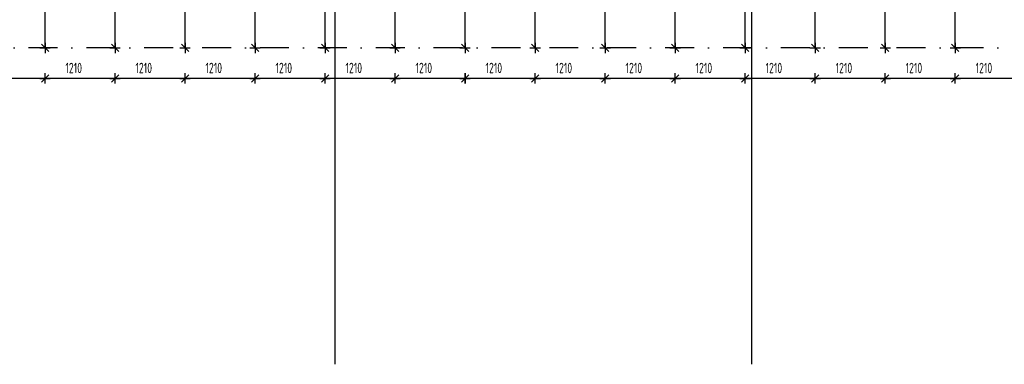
# Model space of a CAD drawing. Extents: x 39126 to 165842, y 74119 to 102739.
# Tile 9 of 22: x 87674 to 104690, y 74119 to 80072. Entities that reach past the tile are written whole.
import ezdxf
from ezdxf.enums import TextEntityAlignment as Align

# ---------------------------------------------------------------- set-up
doc = ezdxf.new("R2010")
doc.units = 0
doc.header["$LTSCALE"] = 1000
doc.header["$MEASUREMENT"] = 0
doc.linetypes.add('DASHDOT', pattern=[1, 0.5, -0.25, 0, -0.25])
doc.layers.add('B02', color=7, linetype='CONTINUOUS')
doc.layers.add('B07', color=7, linetype='CONTINUOUS')
doc.styles.add('TXT', font='isocp.shx')

# ---------------------------------------------------------------- blocks, each defined once
blk = doc.blocks.new('B__DIM')
at = {"layer": 'B07', "color": 1, "linetype": 'Continuous'}
for p, q in [((-500, 0), (500, 0)), ((-353.56, -353.56), (353.56, 353.56)), ((0, -500), (0, 500))]:
    blk.add_line(p, q, dxfattribs=at)

msp = doc.modelspace()

# ---------------------------------------------------------------- linework, layer by layer
at = {"layer": 'B02', "color": 8, "linetype": 'Continuous'}
for p, q in [((93122, 98514), (93122, 74119)), ((100322, 98514), (100322, 74119))]:
    msp.add_line(p, q, dxfattribs=at)
at = {"layer": 'B02', "color": 8, "linetype": 'DASHDOT'}
msp.add_line((164335, 79585), (50580, 79585), dxfattribs=at)
at = {"layer": 'B07', "color": 1, "linetype": 'Continuous'}
for p, q in [((95372, 79585), (95372, 84927)), ((96582, 79585), (96582, 84979)), ((97792, 79585), (97792, 85015)), ((99002, 79585), (99002, 85015)), ((100212, 79585), (100212, 84999)), ((91742, 79585), (91742, 84773)), ((92952, 79585), (92952, 84824)), ((94162, 79585), (94162, 84876)), ((101422, 79585), (101422, 84856)), ((88112, 79585), (88112, 84629)), ((89322, 79585), (89322, 84669)), ((90532, 79585), (90532, 84720)), ((102632, 79585), (102632, 84712)), ((103842, 79585), (103842, 84574)), ((88112, 79058), (86907, 79058)), ((89322, 79058), (88112, 79058)), ((90532, 79058), (89322, 79058)), ((91742, 79058), (90532, 79058)), ((92952, 79058), (91742, 79058)), ((94162, 79058), (92952, 79058)), ((95372, 79058), (94162, 79058)), ((96582, 79058), (95372, 79058)), ((97792, 79058), (96582, 79058)), ((99002, 79058), (97792, 79058)), ((100212, 79058), (99002, 79058)), ((101422, 79058), (100212, 79058)), ((102632, 79058), (101422, 79058)), ((103842, 79058), (102632, 79058)), ((105052, 79058), (103842, 79058))]:
    msp.add_line(p, q, dxfattribs=at)

# ---------------------------------------------------------------- block references
at = {"layer": 'B07', "color": 1, "linetype": 'Continuous', "xscale": 0.18, "yscale": 0.18}
for p, rotation in [((88112, 79585), 270), ((89322, 79585), 270), ((90532, 79585), 270), ((91742, 79585), 270), ((92952, 79585), 270), ((94162, 79585), 270), ((95372, 79585), 270), ((96582, 79585), 270), ((97792, 79585), 270), ((99002, 79585), 270), ((100212, 79585), 270), ((101422, 79585), 270), ((102632, 79585), 270), ((103842, 79585), 270), ((95372, 79058), 180)]:
    msp.add_blockref('B__DIM', p, dxfattribs=dict(at, rotation=rotation))
for p in [(88112, 79058), (89322, 79058), (90532, 79058), (91742, 79058), (92952, 79058), (94162, 79058), (95372, 79058), (96582, 79058), (97792, 79058), (99002, 79058), (100212, 79058), (101422, 79058), (102632, 79058), (103842, 79058)]:
    msp.add_blockref('B__DIM', p, dxfattribs=at)

# ---------------------------------------------------------------- texts
at = {"layer": 'B07', "color": 1, "linetype": 'Continuous', "style": 'TXT', "width": 0.75}
for p in [(88464, 79238), (89674, 79238), (90884, 79238), (92094, 79238), (93304, 79238), (94514, 79238), (95724, 79238), (96934, 79238), (98144, 79238), (99354, 79238), (100564, 79238), (101774, 79238), (102984, 79238), (104194, 79238)]:
    msp.add_text('1210', height=180, dxfattribs=at).set_placement(p, align=Align.MIDDLE_LEFT)

doc.saveas('drawing.dxf')
